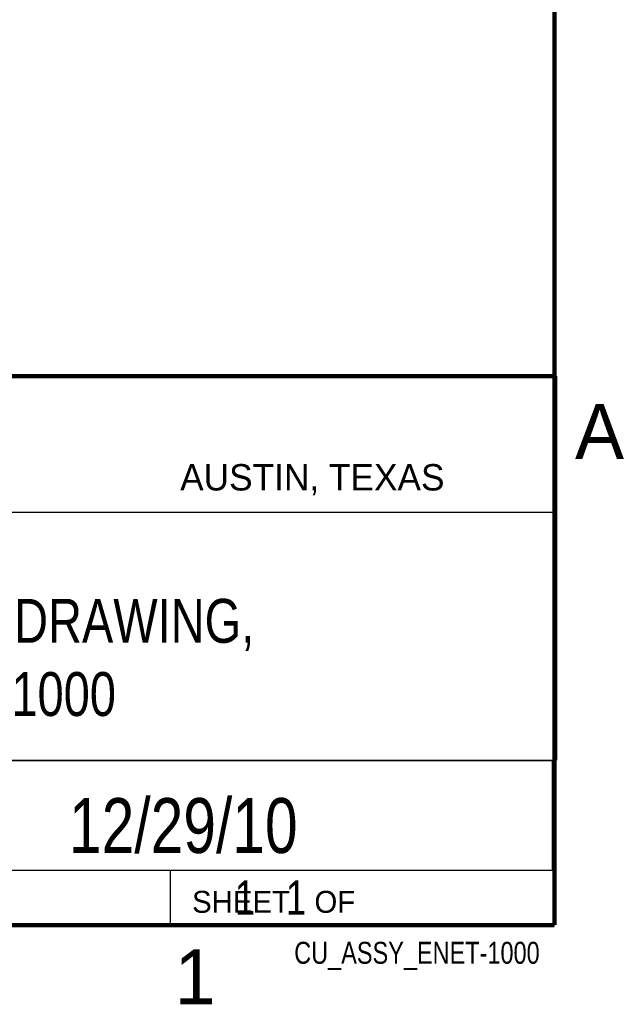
# Model space of a CAD drawing. Header units: inches. Extents: x 0 to 34, y 0 to 22.
# Tile 24 of 27: x 31.1 to 33.8, y 0.1 to 4.6. Entities that reach past the tile are written whole.
import ezdxf
from ezdxf.enums import TextEntityAlignment as Align

# ---------------------------------------------------------------- set-up
doc = ezdxf.new("R2010")
doc.units = ezdxf.units.IN
doc.header["$LTSCALE"] = 1.87
doc.header["$MEASUREMENT"] = 0
doc.layers.get('0').update_dxf_attribs({"linetype": 'CONTINUOUS'})
doc.styles.get("Standard").update_dxf_attribs({"font": 'txt', "width": 0.8})

msp = doc.modelspace()

# ---------------------------------------------------------------- linework, layer by layer
at = {"color": 2, "linetype": 'CONTINUOUS'}
for p, q in [((28.3793, 3.0003), (33.5093, 3.0003)), ((33.5093, 3.0003), (33.5093, 1.2503)), ((28.7231, 2.38), (33.5, 2.38)), ((28.3793, 1.2503), (33.5093, 1.2503)), ((30.13, 1.2499), (33.49, 1.2499)), ((33.49, 1.2499), (33.49, 0.7499)), ((28.38, 0.75), (33.5, 0.75)), ((30.13, 0.7499), (33.49, 0.7499)), ((31.75, 0.75), (33.5, 0.75)), ((31.75, 0.75), (31.75, 0.5)), ((33.5, 0.75), (33.5, 0.5)), ((31.75, 0.5), (33.5, 0.5)), ((32.4953, 0.5017), (33.4953, 0.5017)), ((32.4953, 0.5017), (32.4953, 0.5012)), ((32.4953, 0.5012), (33.4953, 0.5012)), ((33.4953, 0.5017), (33.4953, 0.5012))]:
    msp.add_line(p, q, dxfattribs=at)
at = {"color": 7, "linetype": 'CONTINUOUS', "const_width": 0.02}
for points in [[(33.5, 0.5), (33.5, 21.5)], [(25.58, 3), (33.5, 3)], [(0.5, 0.5), (33.5, 0.5)]]:
    msp.add_lwpolyline(points, dxfattribs=at)

# ---------------------------------------------------------------- texts
at = {"color": 2, "linetype": 'CONTINUOUS'}
for s, height, p in [('A', 0.25, (33.5939, 2.6228)), ('AUSTIN, TEXAS', 0.12, (31.7957, 2.479)), ('SHEET   OF', 0.1, (31.8499, 0.5557)), ('1', 0.25, (31.7706, 0.139))]:
    msp.add_text(s, height=height, dxfattribs=at).set_placement(p)
at = {"color": 7, "linetype": 'CONTINUOUS', "width": 0.8}
msp.add_text('12/29/10', height=0.25, dxfattribs=at).set_placement((31.81, 0.828), align=Align.CENTER)
at = {"color": 2, "linetype": 'CONTINUOUS', "width": 0.8}
msp.add_text('CU_ASSY_ENET-1000', height=0.1, dxfattribs=at).set_placement((33.4328, 0.3236), align=Align.RIGHT)
at = {"color": 7, "linetype": 'CONTINUOUS'}
for s, insert, char_height, width, attachment_point in [('CUSTOMER DRAWING,\\PENET-1000', (30.9443, 1.9853), 0.2, 2.72, 2), ('     1   1', (31.8125, 0.7031), 0.15625, 1.25, 1)]:
    msp.add_mtext(s, dxfattribs=dict(at, insert=insert, char_height=char_height, width=width, attachment_point=attachment_point))

doc.saveas('drawing.dxf')
